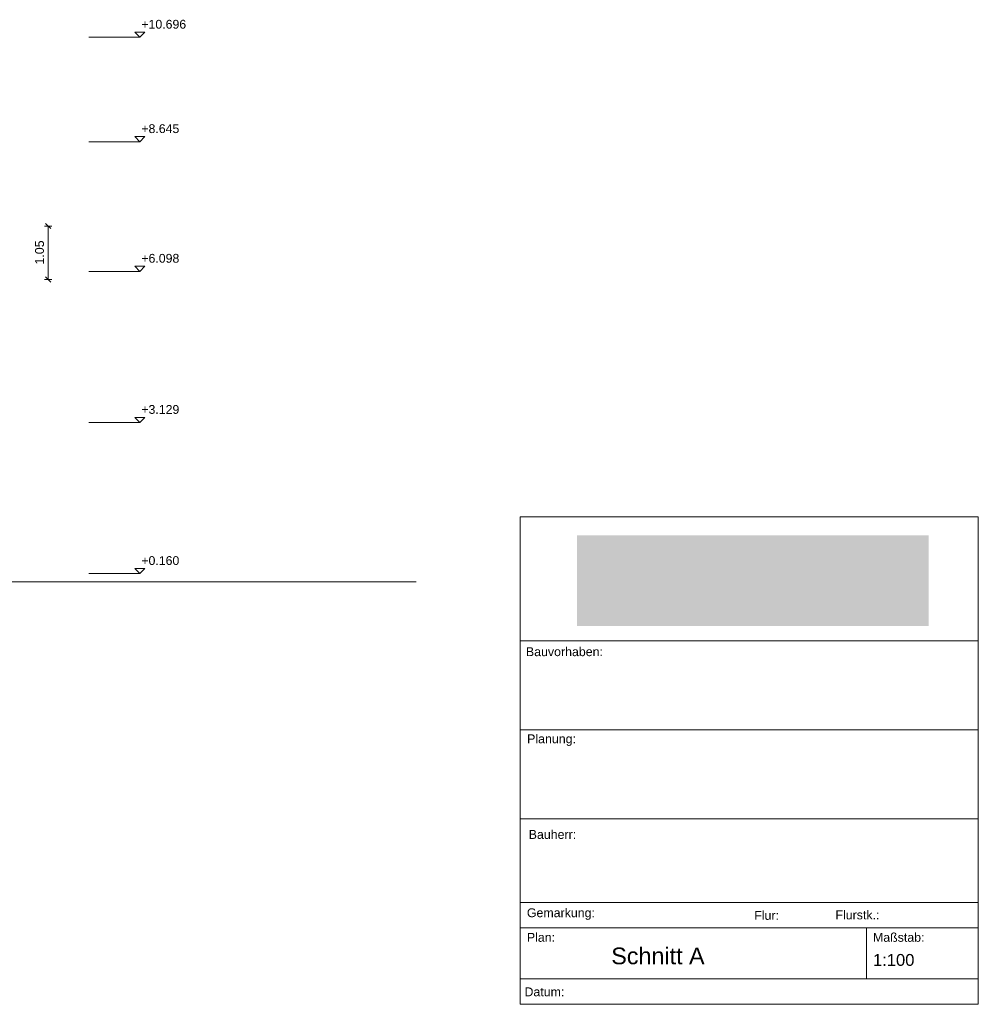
# Model space of a CAD drawing. Header units: millimetres. Extents: x 3182 to 41000, y -28700 to -8100.
# Tile 11 of 11: x 22164 to 41000, y -28700 to -9358. Entities that reach past the tile are written whole.
import ezdxf

# ---------------------------------------------------------------- set-up
doc = ezdxf.new("R2010")
doc.units = ezdxf.units.MM
doc.header["$MEASUREMENT"] = 0

msp = doc.modelspace()

# ---------------------------------------------------------------- hatches: boundary and pattern name
at = {"true_color": 0xeaeaea}
msp.add_hatch(color=254, dxfattribs=at).paths.add_polyline_path([(40026.5, -21268.93), (33113.5, -21268.93), (33113.5, -19489.08), (40026.5, -19489.08)])

# ---------------------------------------------------------------- linework, layer by layer
at = {"color": 18, "lineweight": 0, "true_color": 0x070707}
for points in [[(24425, -9603), (24625, -9603), (24525, -9703), (24425, -9603)], [(23525, -9703), (24525, -9703)], [(23525, -11754), (24525, -11754)], [(24425, -11654), (24625, -11654), (24525, -11754), (24425, -11654)], [(23525, -14301), (24525, -14301)], [(24425, -14201), (24625, -14201), (24525, -14301), (24425, -14201)], [(24425, -17170), (24625, -17170), (24525, -17270), (24425, -17170)], [(23525, -17270), (24525, -17270)], [(23525, -20239), (24525, -20239)], [(24425, -20139), (24625, -20139), (24525, -20239), (24425, -20139)]]:
    msp.add_lwpolyline(points, dxfattribs=at)
at = {"color": 18, "lineweight": 5, "true_color": 0x070707}
for points in [[(22653, -13411), (22797, -13411)], [(22674, -13360), (22776, -13462)], [(22725, -14461), (22725, -13411)], [(22653, -14461), (22797, -14461)], [(22674, -14410), (22776, -14512)], [(32000, -28700), (32000, -19125)], [(32000, -19125), (41000, -19125)], [(41000, -28700), (41000, -19125)], [(41000, -21558.26), (32000, -21558.26)], [(41000, -23306.76), (32000, -23306.76)], [(41000, -25056.76), (32000, -25056.76)], [(41000, -26700), (32000, -26700)], [(41000, -27200), (32000, -27200)], [(38800, -27200), (38800, -28200)], [(41000, -28200), (32000, -28200)], [(41000, -28700), (32000, -28700)]]:
    msp.add_lwpolyline(points, dxfattribs=at)
at = {"color": 18, "lineweight": 20, "true_color": 0x070707}
for points in [[(25620, -20400), (21863, -20399), (25620, -20400)], [(29956, -20400), (25620, -20400), (29956, -20400)]]:
    msp.add_lwpolyline(points, dxfattribs=at)

# ---------------------------------------------------------------- texts
at = {"color": 18, "true_color": 0x070707, "attachment_point": 1}
for s, insert, char_height in [('{\\fArial|b0|i0;+10.696}', (24555, -9360.67), 173), ('{\\fArial|b0|i0;+8.645}', (24555, -11411.67), 173), ('{\\fArial|b0|i0;+6.098}', (24555, -13958.67), 173), ('{\\fArial|b0|i0;+3.129}', (24555, -16927.67), 173), ('{\\fArial|b0|i0;+0.160}', (24555, -19896.67), 173), ('{\\fArial|b0|i0;Schnitt A}', (33788, -27585.33), 328), ('{\\fArial|b0|i0;1:100}', (38930, -27711.67), 233)]:
    msp.add_mtext(s, dxfattribs=dict(at, insert=insert, char_height=char_height))
at = {"color": 18, "true_color": 0x070707, "insert": (22643, -14167), "char_height": 174, "attachment_point": 7, "rotation": 90}
msp.add_mtext('{\\fArial|b0|i0;1.05}', dxfattribs=at)
at = {"color": 6, "true_color": 0xff00ff, "char_height": 174, "attachment_point": 7}
for s, insert in [('{\\fArial|b0|i0;Bauvorhaben:}', (32110.9, -21862.72)), ('{\\fArial|b0|i0;Planung:}', (32135.21, -23623.76)), ('{\\fArial|b0|i0;Bauherr:}', (32166.04, -25452.58)), ('{\\fArial|b0|i0;Gemarkung:}', (32130, -27041.14)), ('{\\fArial|b0|i0;Flur:}', (36597.69, -27042.42)), ('{\\fArial|b0|i0;Flurstk.:}', (38192.87, -27033.14)), ('{\\fArial|b0|i0;Plan:}', (32130, -27473.82)), ('{\\fArial|b0|i0;Maßstab:}', (38930, -27473.82)), ('{\\fArial|b0|i0;Datum:}', (32083.12, -28544.7))]:
    msp.add_mtext(s, dxfattribs=dict(at, insert=insert))

doc.saveas('drawing.dxf')
